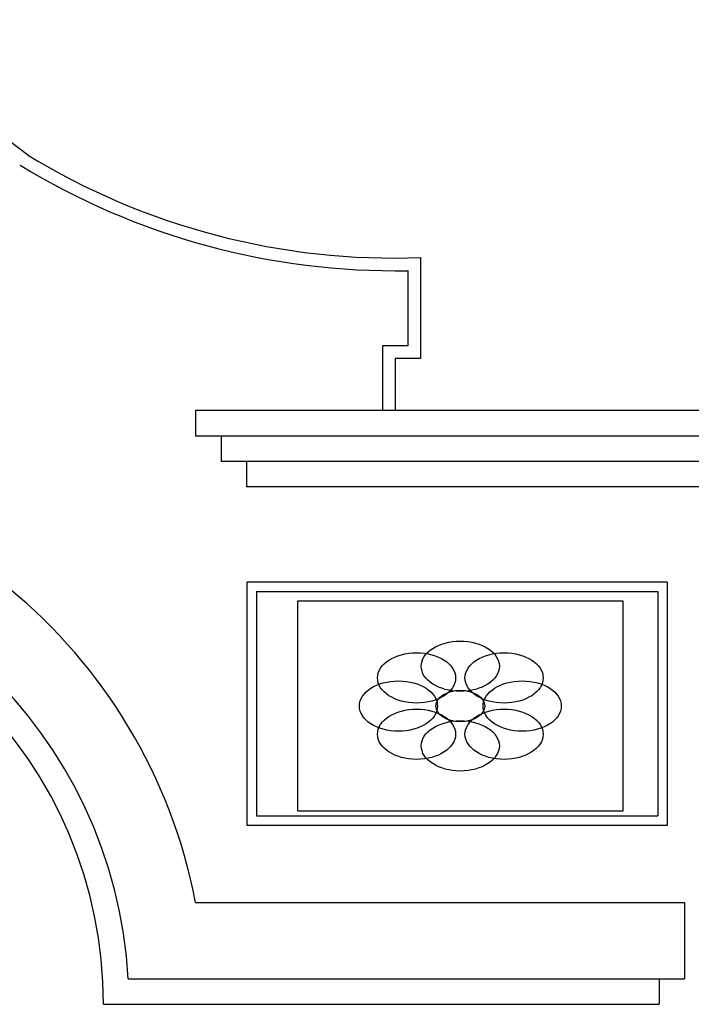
# Model space of a CAD drawing. Header units: inches. Extents: x 651 to 939, y 702 to 883.
# Tile 9 of 11: x 813 to 837, y 849 to 883. Entities that reach past the tile are written whole.
import ezdxf

# ---------------------------------------------------------------- set-up
doc = ezdxf.new("R2010")
doc.units = ezdxf.units.IN
doc.header["$MEASUREMENT"] = 0
doc.layers.add('01_EXISTING_RETAINED', color=7, linetype='Continuous', lineweight=25)
doc.layers.add('02_NEW_FACADE', color=7, linetype='Continuous', lineweight=25)

msp = doc.modelspace()

# ---------------------------------------------------------------- linework, layer by layer
at = {"layer": '01_EXISTING_RETAINED'}
for p, q in [((827.197, 874.933), (827.197, 871.368)), ((826.748, 874.47), (826.748, 871.818)), ((826.748, 871.818), (825.849, 871.818)), ((825.849, 871.818), (825.849, 869.531)), ((826.298, 871.368), (826.298, 869.531)), ((827.197, 871.368), (826.298, 871.368)), ((819.254, 869.531), (819.254, 868.632)), ((841.914, 869.531), (819.254, 869.531)), ((841.914, 868.632), (819.254, 868.632)), ((820.153, 868.632), (820.153, 867.733)), ((841.015, 867.733), (820.153, 867.733)), ((821.052, 867.733), (821.052, 866.834)), ((840.116, 866.834), (821.052, 866.834)), ((835.909, 863.477), (821.067, 863.477)), ((821.067, 863.477), (821.067, 854.888)), ((835.909, 863.477), (835.909, 854.888)), ((821.401, 863.143), (821.401, 855.223)), ((821.401, 863.143), (835.575, 863.143)), ((835.575, 863.143), (835.575, 855.223)), ((821.401, 855.223), (835.575, 855.223)), ((835.909, 854.888), (821.067, 854.888)), ((819.254, 852.166), (836.521, 852.166)), ((836.521, 852.166), (836.521, 849.469)), ((816.875, 849.469), (836.521, 849.469)), ((835.622, 849.469), (835.622, 848.57)), ((816.001, 848.57), (835.622, 848.57))]:
    msp.add_line(p, q, dxfattribs=at)
for centre, radius, start, end in [((799.455, 861.021), 22.355, 51.6812, 86.3241), ((826.255, 899.702), 24.788, 238.5324, 272.1781), ((826.311, 899.895), 25.429, 238.5759, 270.9847), ((800.565, 848.57), 19.031, 10.8903, 169.1097), ((800.565, 848.57), 16.334, 3.1546, 176.8454), ((800.565, 848.57), 15.436, 0, 180)]:
    msp.add_arc(centre, radius, start, end, dxfattribs=at)
at = {"layer": '02_NEW_FACADE'}
msp.add_lwpolyline([(834.35, 855.4), (834.35, 862.8), (822.85, 862.8), (822.85, 855.4)], close=True, dxfattribs=at)
for centre, major_axis in [((828.6, 860.506), (1.38, 0)), ((827.055, 860.094), (1.38, 0)), ((830.145, 860.094), (1.38, 0)), ((826.415, 859.1), (1.38, 0)), ((830.785, 859.1), (1.38, 0)), ((828.6, 859.1), (0.862, 0)), ((827.055, 858.106), (1.38, 0)), ((830.145, 858.106), (1.38, 0)), ((828.6, 857.694), (1.38, 0))]:
    msp.add_ellipse(centre, major_axis=major_axis, ratio=0.643478, dxfattribs=at)

doc.saveas('drawing.dxf')
